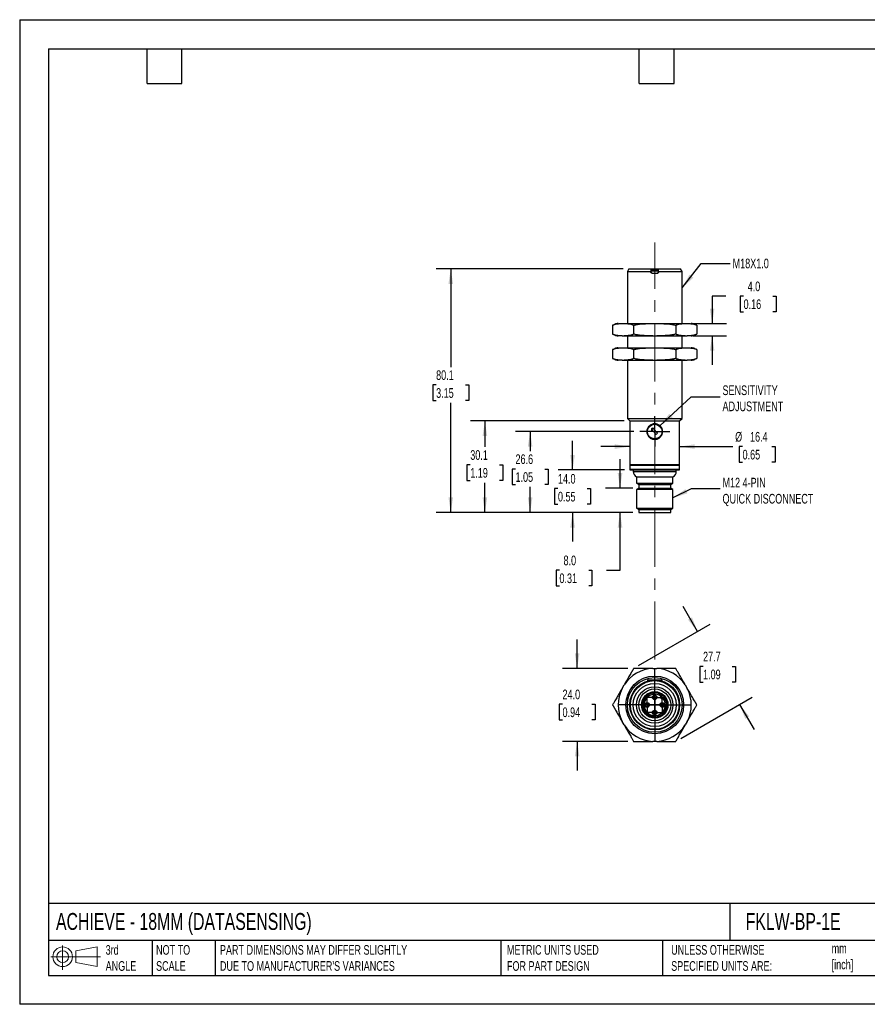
# Model space of a CAD drawing. Header units: millimetres. Extents: x 0 to 419, y 0 to 324.
# Tile 1 of 2: x 0 to 279, y 0 to 324. Entities that reach past the tile are written whole.
import ezdxf

# ---------------------------------------------------------------- set-up
doc = ezdxf.new("R2010")
doc.units = ezdxf.units.MM
doc.header["$LTSCALE"] = 1.5
doc.linetypes.add('CENTERX2', pattern=[20.32, 12.7, -2.54, 2.54, -2.54])
doc.layers.add('CENTER', color=40, linetype='CENTERX2')
doc.layers.add('DIMENSIONS', color=140, linetype='Continuous', lineweight=25)
doc.layers.add('TEXT', color=140, linetype='Continuous', lineweight=25)
doc.styles.add('SLDTEXTSTYLE0', font='TXT', dxfattribs={"width": 0.7})
doc.dimstyles.new('SLDDIMSTYLE0', dxfattribs={"dimtxt": 3.237012, "dimasz": 4.953, "dimexe": 0, "dimexo": 0.0625, "dimgap": 0.809253, "dimtad": 0, "dimtih": 1, "dimtoh": 1, "dimdec": 1, "dimrnd": 1e-09, "dimzin": 4, "dimdsep": 46, "dimtxsty": 'SLDTEXTSTYLE0', "dimsah": 1, "dimcen": 0.09, "dimadec": 0, "dimazin": 1, "dimtfac": 1, "dimtdec": 1, "dimtmove": 0, "dimatfit": 0, "dimfxl": 0, "dimfrac": 2, "dimtolj": 1, "dimtzin": 12, "dimarcsym": 0})
doc.dimstyles.new('SLDDIMSTYLE1', dxfattribs={"dimtxt": 3.237012, "dimasz": 4.953, "dimexe": 0, "dimexo": 0.0625, "dimgap": 0.809253, "dimtad": 0, "dimtih": 1, "dimtoh": 1, "dimdec": 1, "dimrnd": 1e-09, "dimzin": 12, "dimdsep": 46, "dimtxsty": 'SLDTEXTSTYLE0', "dimsah": 1, "dimcen": 0.09, "dimadec": 0, "dimazin": 3, "dimtfac": 1, "dimtdec": 1, "dimtofl": 0, "dimtmove": 0, "dimatfit": 3, "dimfxl": 0, "dimfrac": 2, "dimtolj": 1, "dimtzin": 12, "dimarcsym": 0})
doc.dimstyles.new('SLDDIMSTYLE2', dxfattribs={"dimtxt": 3.237012, "dimasz": 4.953, "dimexe": 0, "dimexo": 0.0625, "dimgap": 0.809253, "dimtad": 0, "dimtih": 1, "dimtoh": 1, "dimdec": 1, "dimrnd": 1e-09, "dimzin": 12, "dimdsep": 46, "dimtxsty": 'SLDTEXTSTYLE0', "dimsah": 1, "dimcen": 0.09, "dimadec": 0, "dimazin": 3, "dimtfac": 1, "dimtdec": 1, "dimtmove": 0, "dimatfit": 0, "dimfxl": 0, "dimfrac": 2, "dimtolj": 1, "dimtzin": 12, "dimarcsym": 0})
doc.dimstyles.new('SLDDIMSTYLE3', dxfattribs={"dimtxt": 0.18, "dimasz": 4.953, "dimexe": 0, "dimexo": 0.0625, "dimgap": 0, "dimtad": 0, "dimtih": 1, "dimtoh": 1, "dimdec": 0, "dimrnd": 1e-09, "dimzin": 0, "dimdsep": 46, "dimtxsty": 'Standard', "dimsah": 1, "dimcen": 0.09, "dimadec": 0, "dimazin": 0, "dimtfac": 4.953, "dimtdec": 0, "dimtofl": 0, "dimtmove": 0, "dimatfit": 3, "dimfxl": 0, "dimfrac": 2, "dimtolj": 1, "dimtzin": 0, "dimarcsym": 0})

# ---------------------------------------------------------------- blocks, each defined once
blk = doc.blocks.new('Block11')
at = {"color": 7, "linetype": 'Continuous', "lineweight": 18}
for p, q in [((3.88, 7.97), (3.88, 0)), ((8.22, 6.25), (15.26, 7.55)), ((15.26, 7.55), (15.26, 1.1)), ((0, 4.32), (16.31, 4.32)), ((8.22, 2.39), (8.22, 6.25)), ((8.22, 2.39), (15.26, 1.1))]:
    blk.add_line(p, q, dxfattribs=at)
for radius in [3.23, 1.93]:
    blk.add_circle((3.88, 4.32), radius, dxfattribs=at)
blk = doc.blocks.new('Block12')
at = {"color": 7, "linetype": 'Continuous'}
blk.add_blockref('Block11', (0, 0), dxfattribs=at)
blk = doc.blocks.new('_D')
at = {"layer": 'DIMENSIONS'}
for p, q in [((197.48, 169.78), (197.48, 179.3)), ((201.74, 169.78), (192.72, 169.78)), ((201.74, 161.78), (192.72, 161.78)), ((197.48, 142.77), (197.48, 161.78)), ((177.55, 142.77), (176.47, 142.77)), ((176.47, 142.77), (176.47, 137.62)), ((187.17, 142.77), (188.26, 142.77)), ((188.26, 142.77), (188.26, 137.62)), ((193.01, 142.77), (197.48, 142.77)), ((176.47, 137.62), (177.55, 137.62)), ((188.26, 137.62), (187.17, 137.62))]:
    blk.add_line(p, q, dxfattribs=at)
for points in [[(197.48, 169.78), (198.24, 174.73), (196.72, 174.73)], [(197.48, 161.78), (196.72, 156.82), (198.24, 156.82)]]:
    blk.add_solid(points, dxfattribs=at)
at = {"layer": 'DIMENSIONS', "char_height": 3.175, "attachment_point": 1, "style": 'SLDTEXTSTYLE0'}
for s, insert in [('8.0', (178.9, 147.59)), ('0.31', (177.55, 141.72))]:
    blk.add_mtext(s, dxfattribs=dict(at, insert=insert))
blk = doc.blocks.new('_D_1')
at = {"layer": 'DIMENSIONS'}
for p, q in [((181.87, 175.78), (181.87, 185.3)), ((198.99, 175.78), (177.11, 175.78)), ((177.06, 169.61), (175.97, 169.61)), ((175.97, 169.61), (175.97, 164.47)), ((186.68, 169.61), (187.77, 169.61)), ((187.77, 169.61), (187.77, 164.47)), ((175.97, 164.47), (177.06, 164.47)), ((187.77, 164.47), (186.68, 164.47)), ((201.74, 161.78), (177.11, 161.78)), ((181.87, 161.78), (181.87, 152.25))]:
    blk.add_line(p, q, dxfattribs=at)
for points in [[(181.87, 175.78), (182.63, 180.73), (181.11, 180.73)], [(181.87, 161.78), (181.11, 156.82), (182.63, 156.82)]]:
    blk.add_solid(points, dxfattribs=at)
at = {"layer": 'DIMENSIONS', "char_height": 3.175, "attachment_point": 1, "style": 'SLDTEXTSTYLE0'}
for s, insert in [('14.0', (177.06, 174.43)), ('0.55', (177.06, 168.56))]:
    blk.add_mtext(s, dxfattribs=dict(at, insert=insert))
blk = doc.blocks.new('_D_2')
at = {"layer": 'DIMENSIONS'}
for p, q in [((202.05, 188.38), (163.15, 188.38)), ((167.91, 188.38), (167.91, 181.94)), ((163.1, 176.07), (162.02, 176.07)), ((162.02, 176.07), (162.02, 170.93)), ((172.72, 176.07), (173.81, 176.07)), ((173.81, 176.07), (173.81, 170.93)), ((162.02, 170.93), (163.1, 170.93)), ((167.91, 161.78), (167.91, 170.2)), ((173.81, 170.93), (172.72, 170.93)), ((201.74, 161.78), (163.15, 161.78))]:
    blk.add_line(p, q, dxfattribs=at)
for points in [[(167.91, 188.38), (167.15, 183.42), (168.67, 183.42)], [(167.91, 161.78), (168.67, 166.73), (167.15, 166.73)]]:
    blk.add_solid(points, dxfattribs=at)
at = {"layer": 'DIMENSIONS', "char_height": 3.175, "attachment_point": 1, "style": 'SLDTEXTSTYLE0'}
for s, insert in [('26.6', (163.1, 180.89)), ('1.05', (163.1, 175.02))]:
    blk.add_mtext(s, dxfattribs=dict(at, insert=insert))
blk = doc.blocks.new('_D_3')
at = {"layer": 'DIMENSIONS'}
for p, q in [((198.79, 191.88), (148.27, 191.88)), ((153.03, 191.88), (153.03, 183.31)), ((148.22, 177.44), (147.13, 177.44)), ((147.13, 177.44), (147.13, 172.3)), ((157.84, 177.44), (158.93, 177.44)), ((158.93, 177.44), (158.93, 172.3)), ((147.13, 172.3), (148.22, 172.3)), ((158.93, 172.3), (157.84, 172.3)), ((153.03, 161.78), (153.03, 171.57)), ((201.74, 161.78), (148.27, 161.78))]:
    blk.add_line(p, q, dxfattribs=at)
for points in [[(153.03, 191.88), (152.27, 186.92), (153.79, 186.92)], [(153.03, 161.78), (153.79, 166.73), (152.27, 166.73)]]:
    blk.add_solid(points, dxfattribs=at)
at = {"layer": 'DIMENSIONS', "char_height": 3.175, "attachment_point": 1, "style": 'SLDTEXTSTYLE0'}
for s, insert in [('30.1', (148.22, 182.26)), ('1.19', (148.22, 176.39))]:
    blk.add_mtext(s, dxfattribs=dict(at, insert=insert))
blk = doc.blocks.new('_D_4')
at = {"layer": 'DIMENSIONS'}
for p, q in [((198.49, 241.88), (137.04, 241.88)), ((141.8, 241.88), (141.8, 209.58)), ((136.99, 203.71), (135.9, 203.71)), ((135.9, 203.71), (135.9, 198.57)), ((146.61, 203.71), (147.7, 203.71)), ((147.7, 203.71), (147.7, 198.57)), ((135.9, 198.57), (136.99, 198.57)), ((141.8, 161.78), (141.8, 197.84)), ((147.7, 198.57), (146.61, 198.57)), ((201.74, 161.78), (137.04, 161.78))]:
    blk.add_line(p, q, dxfattribs=at)
for points in [[(141.8, 241.88), (141.04, 236.92), (142.56, 236.92)], [(141.8, 161.78), (142.56, 166.73), (141.04, 166.73)]]:
    blk.add_solid(points, dxfattribs=at)
at = {"layer": 'DIMENSIONS', "char_height": 3.175, "attachment_point": 1, "style": 'SLDTEXTSTYLE0'}
for s, insert in [('80.1', (136.99, 208.53)), ('3.15', (136.99, 202.66))]:
    blk.add_mtext(s, dxfattribs=dict(at, insert=insert))
blk = doc.blocks.new('_D_5')
at = {"layer": 'DIMENSIONS'}
for p, q in [((232.28, 232.92), (227.78, 232.92)), ((227.78, 232.92), (227.78, 223.9)), ((238.12, 232.92), (237.03, 232.92)), ((237.03, 232.92), (237.03, 227.77)), ((247.74, 232.92), (248.83, 232.92)), ((248.83, 232.92), (248.83, 227.77)), ((237.03, 227.77), (238.12, 227.77)), ((248.83, 227.77), (247.74, 227.77)), ((221.51, 223.9), (232.54, 223.9)), ((221.51, 219.9), (232.54, 219.9)), ((227.78, 219.9), (227.78, 210.37))]:
    blk.add_line(p, q, dxfattribs=at)
for points in [[(227.78, 223.9), (228.54, 228.85), (227.02, 228.85)], [(227.78, 219.9), (227.02, 214.94), (228.54, 214.94)]]:
    blk.add_solid(points, dxfattribs=at)
at = {"layer": 'DIMENSIONS', "char_height": 3.175, "attachment_point": 1, "style": 'SLDTEXTSTYLE0'}
for s, insert in [('4.0', (239.47, 237.73)), ('0.16', (238.12, 231.87))]:
    blk.add_mtext(s, dxfattribs=dict(at, insert=insert))
blk = doc.blocks.new('_D_6')
at = {"layer": 'DIMENSIONS'}
for p, q in [((200.69, 183.44), (191.17, 183.44)), ((217.09, 183.44), (234.62, 183.44)), ((237.79, 183.44), (236.71, 183.44)), ((236.71, 183.44), (236.71, 178.3)), ((247.41, 183.44), (248.5, 183.44)), ((248.5, 183.44), (248.5, 178.3)), ((236.71, 178.3), (237.79, 178.3)), ((248.5, 178.3), (247.41, 178.3))]:
    blk.add_line(p, q, dxfattribs=at)
for points in [[(200.69, 183.44), (195.74, 184.2), (195.74, 182.68)], [(217.09, 183.44), (222.04, 182.68), (222.04, 184.2)]]:
    blk.add_solid(points, dxfattribs=at)
at = {"layer": 'DIMENSIONS', "char_height": 3.175, "attachment_point": 1, "style": 'SLDTEXTSTYLE0'}
for s, insert in [('%%c', (235.35, 188.26)), ('16.4', (240.24, 188.26)), ('0.65', (237.79, 182.39))]:
    blk.add_mtext(s, dxfattribs=dict(at, insert=insert))
blk = doc.blocks.new('SW_CENTERMARKSYMBOL_0')
at = {"layer": 'CENTER', "color": 0}
for p, q in [((0, 2.54), (0, 4.94)), ((-2.54, 0), (-4.94, 0)), ((0, 0), (-2.54, 0)), ((0, 0), (0, 2.54)), ((0, 0), (0, -2.54)), ((0, 0), (2.54, 0)), ((2.54, 0), (4.94, 0)), ((0, -2.54), (0, -4.94))]:
    blk.add_line(p, q, dxfattribs=at)
blk = doc.blocks.new('_D_7')
at = {"layer": 'DIMENSIONS'}
for p, q in [((183.37, 110.47), (183.37, 120)), ((200.06, 110.47), (178.61, 110.47)), ((178.57, 98.7), (177.48, 98.7)), ((177.48, 98.7), (177.48, 93.55)), ((188.18, 98.7), (189.27, 98.7)), ((189.27, 98.7), (189.27, 93.55)), ((177.48, 93.55), (178.57, 93.55)), ((189.27, 93.55), (188.18, 93.55)), ((200.06, 86.47), (178.61, 86.47)), ((183.37, 86.47), (183.37, 76.95))]:
    blk.add_line(p, q, dxfattribs=at)
for points in [[(183.37, 110.47), (184.14, 115.43), (182.61, 115.43)], [(183.37, 86.47), (182.61, 81.52), (184.14, 81.52)]]:
    blk.add_solid(points, dxfattribs=at)
at = {"layer": 'DIMENSIONS', "char_height": 3.175, "attachment_point": 1, "style": 'SLDTEXTSTYLE0'}
for s, insert in [('24.0', (178.57, 103.52)), ('0.94', (178.57, 97.65))]:
    blk.add_mtext(s, dxfattribs=dict(at, insert=insert))
blk = doc.blocks.new('_D_8')
at = {"layer": 'DIMENSIONS'}
for p, q in [((222.98, 122.61), (218.22, 130.85)), ((203.61, 111.42), (227.1, 124.99)), ((224.79, 111.14), (223.7, 111.14)), ((223.7, 111.14), (223.7, 106)), ((234.41, 111.14), (235.49, 111.14)), ((235.49, 111.14), (235.49, 106)), ((223.7, 106), (224.79, 106)), ((235.49, 106), (234.41, 106)), ((217.47, 87.42), (240.96, 100.99)), ((236.83, 98.61), (241.6, 90.36))]:
    blk.add_line(p, q, dxfattribs=at)
for points in [[(222.98, 122.61), (221.16, 127.28), (219.84, 126.51)], [(236.83, 98.61), (238.65, 93.94), (239.97, 94.7)]]:
    blk.add_solid(points, dxfattribs=at)
at = {"layer": 'DIMENSIONS', "char_height": 3.175, "attachment_point": 1, "style": 'SLDTEXTSTYLE0'}
for s, insert in [('27.7', (224.79, 115.96)), ('1.09', (224.79, 110.09))]:
    blk.add_mtext(s, dxfattribs=dict(at, insert=insert))
blk = doc.blocks.new('SW_CENTERMARKSYMBOL_1')
at = {"layer": 'CENTER', "color": 0}
for p, q in [((0, 5.08), (0, 12.048)), ((-5.08, 0), (-12.048, 0)), ((0, 0), (-2.54, 0)), ((0, 0), (0, 2.54)), ((0, 0), (0, -2.54)), ((0, 0), (2.54, 0)), ((5.08, 0), (12.048, 0)), ((0, -5.08), (0, -12.048))]:
    blk.add_line(p, q, dxfattribs=at)
blk = doc.blocks.new('SW_CENTERMARKSYMBOL_2')
at = {"layer": 'CENTER', "color": 0}
for p, q in [((-2.54, 0), (-3.04, 0)), ((0, 0), (-2.54, 0)), ((0, 2.54), (0, 3.04)), ((0, 0), (0, 2.54)), ((0, 0), (0, -2.54)), ((0, 0), (2.54, 0)), ((2.54, 0), (3.04, 0)), ((0, -2.54), (0, -3.04))]:
    blk.add_line(p, q, dxfattribs=at)
blk = doc.blocks.new('SW_CENTERMARKSYMBOL_3')
at = {"layer": 'CENTER', "color": 0}
for p, q in [((-2.54, 0), (-3.04, 0)), ((0, 0), (-2.54, 0)), ((0, 2.54), (0, 3.04)), ((0, 0), (0, 2.54)), ((0, 0), (0, -2.54)), ((0, 0), (2.54, 0)), ((2.54, 0), (3.04, 0)), ((0, -2.54), (0, -3.04))]:
    blk.add_line(p, q, dxfattribs=at)
blk = doc.blocks.new('SW_CENTERMARKSYMBOL_4')
at = {"layer": 'CENTER', "color": 0}
for p, q in [((-2.54, 0), (-3.04, 0)), ((0, 0), (-2.54, 0)), ((0, 2.54), (0, 3.04)), ((0, 0), (0, 2.54)), ((0, 0), (0, -2.54)), ((0, 0), (2.54, 0)), ((2.54, 0), (3.04, 0)), ((0, -2.54), (0, -3.04))]:
    blk.add_line(p, q, dxfattribs=at)
blk = doc.blocks.new('SW_CENTERMARKSYMBOL_5')
at = {"layer": 'CENTER', "color": 0}
for p, q in [((-2.54, 0), (-3.04, 0)), ((0, 0), (-2.54, 0)), ((0, 2.54), (0, 3.04)), ((0, 0), (0, 2.54)), ((0, 0), (0, -2.54)), ((0, 0), (2.54, 0)), ((2.54, 0), (3.04, 0)), ((0, -2.54), (0, -3.04))]:
    blk.add_line(p, q, dxfattribs=at)

msp = doc.modelspace()

# ---------------------------------------------------------------- linework, layer by layer
at = {"color": 7, "linetype": 'Continuous'}
for p, q in [((0, 323.85), (0, 0)), ((0, 323.85), (419.1, 323.85)), ((419.1, 0), (0, 0))]:
    msp.add_line(p, q, dxfattribs=at)
for p, q in [((200.39, 241.88), (199.89, 241.01)), ((199.89, 241.01), (199.89, 223.9)), ((199.89, 241.01), (207.59, 241.01)), ((200.39, 241.88), (207.59, 241.88)), ((207.59, 241.88), (210.19, 241.88)), ((207.59, 241.68), (207.64, 241.68)), ((207.59, 241.01), (207.59, 240.98)), ((207.64, 241.68), (210.14, 241.68)), ((207.64, 240.98), (207.64, 241.18)), ((210.14, 241.18), (207.64, 241.18)), ((208.09, 240.48), (209.69, 240.48)), ((210.14, 241.68), (210.19, 241.68)), ((210.14, 240.98), (210.14, 241.18)), ((210.19, 241.88), (217.39, 241.88)), ((210.19, 241.01), (217.89, 241.01)), ((210.19, 240.98), (210.19, 241.01)), ((217.89, 241.01), (217.39, 241.88)), ((217.89, 223.9), (217.89, 241.01)), ((198.17, 223.9), (198.82, 223.9)), ((198.82, 223.9), (208.24, 223.9)), ((208.24, 223.9), (209.54, 223.9)), ((209.54, 223.9), (218.96, 223.9)), ((218.96, 223.9), (219.61, 223.9)), ((195.03, 223.34), (195.03, 220.45)), ((195.1, 223.38), (195.04, 223.34)), ((195.04, 220.45), (195.09, 220.42)), ((201.96, 223.34), (201.96, 220.45)), ((215.82, 223.34), (215.82, 220.45)), ((222.68, 220.41), (222.74, 220.45)), ((222.75, 223.34), (222.69, 223.38)), ((222.75, 223.34), (222.75, 220.45)), ((198.17, 219.9), (198.82, 219.9)), ((198.82, 219.9), (208.24, 219.9)), ((199.89, 219.9), (199.89, 215.9)), ((208.24, 219.9), (209.54, 219.9)), ((209.54, 219.9), (218.96, 219.9)), ((217.89, 215.9), (217.89, 219.9)), ((218.96, 219.9), (219.61, 219.9)), ((195.03, 215.34), (195.03, 212.45)), ((195.1, 215.38), (195.04, 215.34)), ((198.17, 215.9), (198.82, 215.9)), ((198.82, 215.9), (208.24, 215.9)), ((201.96, 215.34), (201.96, 212.45)), ((208.24, 215.9), (209.54, 215.9)), ((209.54, 215.9), (218.96, 215.9)), ((215.82, 215.34), (215.82, 212.45)), ((218.96, 215.9), (219.61, 215.9)), ((222.75, 215.34), (222.69, 215.38)), ((222.75, 215.34), (222.75, 212.45)), ((195.04, 212.45), (195.09, 212.42)), ((198.17, 211.9), (198.82, 211.9)), ((198.82, 211.9), (208.24, 211.9)), ((199.89, 211.9), (199.89, 192.68)), ((208.24, 211.9), (209.54, 211.9)), ((209.54, 211.9), (218.96, 211.9)), ((217.89, 192.68), (217.89, 211.9)), ((218.96, 211.9), (219.61, 211.9)), ((222.68, 212.41), (222.74, 212.45)), ((199.89, 192.68), (200.69, 191.88)), ((199.89, 192.68), (208.89, 192.68)), ((200.69, 191.88), (200.69, 177.58)), ((200.69, 191.88), (208.89, 191.88)), ((208.89, 192.68), (217.89, 192.68)), ((208.89, 191.88), (217.09, 191.88)), ((217.09, 191.88), (217.89, 192.68)), ((217.09, 177.58), (217.09, 191.88)), ((207.85, 189.24), (207.83, 188.4)), ((207.83, 188.4), (208.15, 188.71)), ((207.95, 188.93), (208.38, 189.34)), ((208.15, 188.71), (207.95, 188.93)), ((208.91, 189.44), (208.08, 189.46)), ((209.4, 187.41), (208.15, 188.71)), ((208.38, 189.34), (208.59, 189.13)), ((208.59, 189.13), (208.91, 189.44)), ((208.59, 189.13), (209.83, 187.83)), ((209.83, 187.83), (209.4, 187.41)), ((200.69, 177.58), (200.89, 177.38)), ((200.69, 177.58), (208.89, 177.58)), ((200.69, 177.38), (200.69, 175.98)), ((200.69, 177.38), (217.09, 177.38)), ((200.69, 175.98), (217.09, 175.98)), ((200.89, 175.78), (216.89, 175.78)), ((201.79, 175.78), (201.79, 175.26)), ((201.79, 175.26), (215.99, 175.26)), ((208.89, 177.58), (217.09, 177.58)), ((215.99, 175.26), (215.99, 175.78)), ((216.89, 177.38), (217.09, 177.58)), ((217.09, 175.98), (217.09, 177.38)), ((202.89, 173.47), (202.89, 171.41)), ((202.89, 173.47), (214.89, 173.47)), ((214.89, 171.41), (214.89, 173.47)), ((202.89, 171.41), (203.64, 170.98)), ((202.89, 171.41), (214.89, 171.41)), ((203.64, 169.78), (202.89, 169.34)), ((202.89, 169.34), (202.89, 163.21)), ((214.89, 169.34), (202.89, 169.34)), ((203.64, 170.98), (203.64, 169.78)), ((203.64, 170.98), (214.14, 170.98)), ((203.64, 169.78), (214.14, 169.78)), ((214.14, 170.98), (214.89, 171.41)), ((214.14, 169.78), (214.14, 170.98)), ((214.89, 169.34), (214.14, 169.78)), ((214.89, 163.21), (214.89, 169.34)), ((202.89, 163.21), (203.64, 162.78)), ((202.89, 163.21), (214.89, 163.21)), ((203.64, 162.78), (203.64, 161.78)), ((203.64, 162.78), (214.14, 162.78)), ((214.14, 162.78), (214.89, 163.21)), ((214.14, 161.78), (214.14, 162.78)), ((203.64, 161.78), (214.14, 161.78)), ((208.24, 110.47), (209.54, 110.47)), ((198.17, 103.91), (198.82, 105.04)), ((206.49, 106.67), (206.49, 106.31)), ((211.29, 106.67), (206.49, 106.67)), ((207.83, 106.72), (207.83, 106.67)), ((207.83, 106.72), (208.15, 106.72)), ((208.15, 106.72), (208.15, 106.67)), ((208.15, 106.72), (208.38, 106.72)), ((208.38, 106.67), (208.38, 106.72)), ((208.38, 106.72), (208.59, 106.72)), ((208.59, 106.72), (208.59, 106.67)), ((208.59, 106.72), (208.91, 106.72)), ((208.91, 106.72), (208.91, 106.67)), ((211.29, 106.31), (211.29, 106.67)), ((218.96, 105.04), (219.61, 103.91)), ((210.98, 101.41), (211.37, 101.8)), ((212.22, 100.95), (211.82, 100.56)), ((198.82, 91.91), (198.17, 93.04)), ((219.61, 93.04), (218.96, 91.91)), ((209.54, 86.47), (208.24, 86.47))]:
    msp.add_line(p, q)
for centre, radius in [((208.89, 188.38), 2.4), ((208.89, 98.47), 9.51), ((208.89, 98.47), 9), ((208.89, 98.47), 8.2), ((208.89, 98.47), 8), ((208.89, 98.47), 7.1), ((208.89, 98.47), 6), ((208.89, 98.47), 5.25), ((208.89, 98.47), 4.35), ((208.89, 98.47), 4.15), ((208.89, 100.97), 0.75), ((208.89, 100.97), 0.5), ((206.39, 98.47), 0.75), ((206.39, 98.47), 0.5), ((211.39, 98.47), 0.75), ((211.39, 98.47), 0.5), ((208.89, 95.97), 0.75), ((208.89, 95.97), 0.5)]:
    msp.add_circle(centre, radius)
for centre, radius, start, end in [((196.95, 220.32), 3.58, 91.2478, 109.9221), ((220.83, 220.32), 3.58, 69.944, 88.7522), ((196.95, 223.47), 3.58, 249.944, 268.7522), ((220.83, 223.47), 3.58, 271.2478, 289.9221), ((196.95, 212.32), 3.58, 91.2478, 109.9221), ((220.83, 212.32), 3.58, 69.944, 88.7522), ((196.95, 215.47), 3.58, 249.944, 268.7522), ((220.83, 215.47), 3.58, 271.2478, 289.9221), ((208.89, 188.38), 1.35, 126.9949, 140.5611), ((200.89, 175.98), 0.2, 180, 270), ((203.79, 175.26), 2, 180, 243.2563), ((213.99, 175.26), 2, 296.7437, 0), ((216.89, 175.98), 0.2, 270, 0), ((208.89, 98.47), 12.02, 93.1112, 146.8888), ((208.89, 98.47), 12.02, 33.1112, 86.8888), ((208.89, 98.47), 12.02, 153.1112, 206.8888), ((208.89, 98.47), 12.02, 333.1112, 26.8888), ((208.89, 98.47), 3.95, 53.737, 36.263), ((208.89, 98.47), 3.53, 54.7213, 35.2787), ((208.89, 98.47), 3.5, 54.7305, 35.2695), ((211.4, 100.98), 0.6, 135, 315), ((208.89, 98.47), 12.02, 213.1112, 266.8888), ((208.89, 98.47), 12.02, 273.1112, 326.8888)]:
    msp.add_arc(centre, radius, start, end)
for points in [[(207.59, 241.88), (207.59, 241.59), (207.59, 241.3), (207.59, 241.01)], [(207.64, 241.68), (207.64, 241.51), (207.64, 241.34), (207.64, 241.18)], [(210.14, 241.18), (210.14, 241.34), (210.14, 241.51), (210.14, 241.68)], [(210.19, 241.01), (210.19, 241.3), (210.19, 241.59), (210.19, 241.88)]]:
    msp.add_open_spline(points, degree=3)
for points, knots in [([(208.09, 240.48), (208.07, 240.48), (208.02, 240.48), (207.96, 240.49), (207.89, 240.52), (207.81, 240.56), (207.73, 240.62), (207.67, 240.7), (207.63, 240.78), (207.6, 240.88), (207.59, 240.94), (207.59, 240.98)], [0, 0, 0, 0, 0.083186, 0.166168, 0.250381, 0.375723, 0.499961, 0.624084, 0.749052, 0.873963, 1, 1, 1, 1]), ([(207.64, 240.98), (207.64, 240.96), (207.64, 240.91), (207.66, 240.85), (207.68, 240.77), (207.72, 240.7), (207.78, 240.62), (207.86, 240.56), (207.95, 240.51), (208.04, 240.48), (208.11, 240.48), (208.14, 240.48)], [0, 0, 0, 0, 0.084354, 0.167552, 0.25102, 0.375813, 0.499834, 0.623948, 0.749504, 0.875413, 1, 1, 1, 1]), ([(209.64, 240.48), (209.66, 240.48), (209.71, 240.48), (209.77, 240.49), (209.84, 240.52), (209.92, 240.56), (210, 240.62), (210.06, 240.7), (210.1, 240.78), (210.13, 240.88), (210.14, 240.94), (210.14, 240.98)], [0, 0, 0, 0, 0.0831818, 0.1661612, 0.2503713, 0.3757146, 0.4999612, 0.6240974, 0.7490651, 0.8739758, 1, 1, 1, 1]), ([(210.19, 240.98), (210.19, 240.96), (210.19, 240.91), (210.17, 240.85), (210.15, 240.77), (210.11, 240.7), (210.05, 240.62), (209.97, 240.56), (209.88, 240.51), (209.79, 240.48), (209.72, 240.48), (209.69, 240.48)], [0, 0, 0, 0, 0.084365, 0.167567, 0.25103, 0.375822, 0.499834, 0.623944, 0.749499, 0.875407, 1, 1, 1, 1]), ([(195.03, 223.34), (195.07, 223.37), (195.16, 223.42), (195.28, 223.48), (195.41, 223.54), (195.54, 223.6), (195.67, 223.65), (195.89, 223.71), (196.2, 223.79), (196.59, 223.84), (196.98, 223.87), (197.51, 223.9), (197.91, 223.9), (198.17, 223.9)], [0, 0, 0, 0, 0.040694, 0.081787, 0.123293, 0.165226, 0.207601, 0.25043, 0.374145, 0.499594, 0.624444, 0.749655, 1, 1, 1, 1]), ([(198.82, 223.9), (199.09, 223.9), (199.48, 223.9), (200.01, 223.87), (200.4, 223.84), (200.8, 223.79), (201.15, 223.71), (201.45, 223.6), (201.71, 223.49), (201.88, 223.39), (201.96, 223.34)], [0, 0, 0, 0, 0.249858, 0.374748, 0.499299, 0.624724, 0.748439, 0.834032, 0.917848, 1, 1, 1, 1]), ([(201.96, 223.34), (202.04, 223.37), (202.21, 223.42), (202.46, 223.48), (202.71, 223.54), (202.97, 223.6), (203.23, 223.64), (203.67, 223.71), (204.28, 223.79), (205.07, 223.84), (205.87, 223.87), (206.92, 223.9), (207.71, 223.9), (208.24, 223.9)], [0, 0, 0, 0, 0.040542, 0.08148, 0.122829, 0.164602, 0.206813, 0.249476, 0.373818, 0.499914, 0.624736, 0.749916, 1, 1, 1, 1]), ([(209.54, 223.9), (210.07, 223.9), (210.86, 223.9), (211.91, 223.87), (212.7, 223.84), (213.49, 223.79), (214.19, 223.71), (214.8, 223.6), (215.32, 223.49), (215.65, 223.39), (215.82, 223.34)], [0, 0, 0, 0, 0.249911, 0.374819, 0.499388, 0.624811, 0.748523, 0.834087, 0.917875, 1, 1, 1, 1]), ([(215.82, 223.34), (215.86, 223.37), (215.94, 223.42), (216.07, 223.48), (216.2, 223.54), (216.32, 223.6), (216.46, 223.65), (216.67, 223.71), (216.98, 223.79), (217.37, 223.84), (217.77, 223.87), (218.3, 223.9), (218.69, 223.9), (218.96, 223.9)], [0, 0, 0, 0, 0.040694, 0.081787, 0.123293, 0.165226, 0.207601, 0.25043, 0.374145, 0.499594, 0.624444, 0.749655, 1, 1, 1, 1]), ([(219.61, 223.9), (219.87, 223.9), (220.27, 223.9), (220.79, 223.87), (221.19, 223.84), (221.58, 223.79), (221.93, 223.71), (222.24, 223.6), (222.5, 223.49), (222.66, 223.39), (222.75, 223.34)], [0, 0, 0, 0, 0.249858, 0.374748, 0.499299, 0.624724, 0.748439, 0.834032, 0.917848, 1, 1, 1, 1]), ([(198.17, 219.9), (197.91, 219.9), (197.51, 219.9), (196.99, 219.92), (196.59, 219.95), (196.2, 220.01), (195.85, 220.09), (195.54, 220.19), (195.28, 220.31), (195.12, 220.4), (195.03, 220.45)], [0, 0, 0, 0, 0.249858, 0.374748, 0.499299, 0.624724, 0.748439, 0.834032, 0.917848, 1, 1, 1, 1]), ([(201.96, 220.45), (201.92, 220.43), (201.84, 220.38), (201.71, 220.31), (201.59, 220.25), (201.46, 220.2), (201.32, 220.15), (201.11, 220.08), (200.8, 220.01), (200.41, 219.95), (200.01, 219.92), (199.48, 219.9), (199.09, 219.9), (198.82, 219.9)], [0, 0, 0, 0, 0.040694, 0.081787, 0.123293, 0.165226, 0.207601, 0.25043, 0.374145, 0.499594, 0.624444, 0.749655, 1, 1, 1, 1]), ([(208.24, 219.9), (207.71, 219.9), (206.92, 219.9), (205.87, 219.92), (205.08, 219.95), (204.29, 220.01), (203.59, 220.09), (202.98, 220.19), (202.46, 220.31), (202.13, 220.4), (201.96, 220.45)], [0, 0, 0, 0, 0.249911, 0.374819, 0.499388, 0.624811, 0.748523, 0.834087, 0.917875, 1, 1, 1, 1]), ([(215.82, 220.45), (215.74, 220.43), (215.57, 220.38), (215.32, 220.31), (215.07, 220.25), (214.81, 220.2), (214.55, 220.15), (214.11, 220.08), (213.5, 220.01), (212.71, 219.95), (211.91, 219.92), (210.86, 219.9), (210.07, 219.9), (209.54, 219.9)], [0, 0, 0, 0, 0.040542, 0.08148, 0.122829, 0.164602, 0.206813, 0.249476, 0.373818, 0.499914, 0.624736, 0.749916, 1, 1, 1, 1]), ([(218.96, 219.9), (218.69, 219.9), (218.3, 219.9), (217.77, 219.92), (217.38, 219.95), (216.98, 220.01), (216.63, 220.09), (216.33, 220.19), (216.07, 220.31), (215.9, 220.4), (215.82, 220.45)], [0, 0, 0, 0, 0.249858, 0.374748, 0.4992988, 0.6247243, 0.7484395, 0.8340325, 0.9178484, 1, 1, 1, 1]), ([(222.75, 220.45), (222.71, 220.43), (222.62, 220.38), (222.5, 220.31), (222.37, 220.25), (222.24, 220.2), (222.11, 220.15), (221.89, 220.08), (221.58, 220.01), (221.19, 219.95), (220.8, 219.92), (220.27, 219.9), (219.87, 219.9), (219.61, 219.9)], [0, 0, 0, 0, 0.040694, 0.081787, 0.123293, 0.165226, 0.207601, 0.25043, 0.374145, 0.499594, 0.624444, 0.749655, 1, 1, 1, 1]), ([(195.03, 215.34), (195.07, 215.37), (195.16, 215.42), (195.28, 215.48), (195.41, 215.54), (195.54, 215.6), (195.67, 215.65), (195.89, 215.71), (196.2, 215.79), (196.59, 215.84), (196.98, 215.87), (197.51, 215.9), (197.91, 215.9), (198.17, 215.9)], [0, 0, 0, 0, 0.040694, 0.081787, 0.123293, 0.165226, 0.207601, 0.25043, 0.374145, 0.499594, 0.624444, 0.749655, 1, 1, 1, 1]), ([(198.82, 215.9), (199.09, 215.9), (199.48, 215.9), (200.01, 215.87), (200.4, 215.84), (200.8, 215.79), (201.15, 215.71), (201.45, 215.6), (201.71, 215.49), (201.88, 215.39), (201.96, 215.34)], [0, 0, 0, 0, 0.249858, 0.374748, 0.499299, 0.624724, 0.748439, 0.834032, 0.917848, 1, 1, 1, 1]), ([(201.96, 215.34), (202.04, 215.37), (202.21, 215.42), (202.46, 215.48), (202.71, 215.54), (202.97, 215.6), (203.23, 215.64), (203.67, 215.71), (204.28, 215.79), (205.07, 215.84), (205.87, 215.87), (206.92, 215.9), (207.71, 215.9), (208.24, 215.9)], [0, 0, 0, 0, 0.040542, 0.08148, 0.122829, 0.164602, 0.206813, 0.249476, 0.373818, 0.499914, 0.624736, 0.749916, 1, 1, 1, 1]), ([(209.54, 215.9), (210.07, 215.9), (210.86, 215.9), (211.91, 215.87), (212.7, 215.84), (213.49, 215.79), (214.19, 215.71), (214.8, 215.6), (215.32, 215.49), (215.65, 215.39), (215.82, 215.34)], [0, 0, 0, 0, 0.249911, 0.374819, 0.499388, 0.624811, 0.748523, 0.834087, 0.917875, 1, 1, 1, 1]), ([(215.82, 215.34), (215.86, 215.37), (215.94, 215.42), (216.07, 215.48), (216.2, 215.54), (216.32, 215.6), (216.46, 215.65), (216.67, 215.71), (216.98, 215.79), (217.37, 215.84), (217.77, 215.87), (218.3, 215.9), (218.69, 215.9), (218.96, 215.9)], [0, 0, 0, 0, 0.040694, 0.081787, 0.123293, 0.165226, 0.207601, 0.25043, 0.374145, 0.499594, 0.624444, 0.749655, 1, 1, 1, 1]), ([(219.61, 215.9), (219.87, 215.9), (220.27, 215.9), (220.79, 215.87), (221.19, 215.84), (221.58, 215.79), (221.93, 215.71), (222.24, 215.6), (222.5, 215.49), (222.66, 215.39), (222.75, 215.34)], [0, 0, 0, 0, 0.249858, 0.374748, 0.499299, 0.624724, 0.748439, 0.834032, 0.917848, 1, 1, 1, 1]), ([(198.17, 211.9), (197.91, 211.9), (197.51, 211.9), (196.99, 211.92), (196.59, 211.95), (196.2, 212.01), (195.85, 212.09), (195.54, 212.19), (195.28, 212.31), (195.12, 212.4), (195.03, 212.45)], [0, 0, 0, 0, 0.249858, 0.374748, 0.499299, 0.624724, 0.748439, 0.834032, 0.917848, 1, 1, 1, 1]), ([(201.96, 212.45), (201.92, 212.43), (201.84, 212.38), (201.71, 212.31), (201.59, 212.25), (201.46, 212.2), (201.32, 212.15), (201.11, 212.08), (200.8, 212.01), (200.41, 211.95), (200.01, 211.92), (199.48, 211.9), (199.09, 211.9), (198.82, 211.9)], [0, 0, 0, 0, 0.040694, 0.081787, 0.123293, 0.165226, 0.207601, 0.25043, 0.374145, 0.499594, 0.624444, 0.749655, 1, 1, 1, 1]), ([(208.24, 211.9), (207.71, 211.9), (206.92, 211.9), (205.87, 211.92), (205.08, 211.95), (204.29, 212.01), (203.59, 212.09), (202.98, 212.19), (202.46, 212.31), (202.13, 212.4), (201.96, 212.45)], [0, 0, 0, 0, 0.249911, 0.374819, 0.499388, 0.624811, 0.748523, 0.834087, 0.917875, 1, 1, 1, 1]), ([(215.82, 212.45), (215.74, 212.43), (215.57, 212.38), (215.32, 212.31), (215.07, 212.25), (214.81, 212.2), (214.55, 212.15), (214.11, 212.08), (213.5, 212.01), (212.71, 211.95), (211.91, 211.92), (210.86, 211.9), (210.07, 211.9), (209.54, 211.9)], [0, 0, 0, 0, 0.040542, 0.08148, 0.122829, 0.164602, 0.206813, 0.249476, 0.373818, 0.499914, 0.624736, 0.749916, 1, 1, 1, 1]), ([(218.96, 211.9), (218.69, 211.9), (218.3, 211.9), (217.77, 211.92), (217.38, 211.95), (216.98, 212.01), (216.63, 212.09), (216.33, 212.19), (216.07, 212.31), (215.9, 212.4), (215.82, 212.45)], [0, 0, 0, 0, 0.249858, 0.374748, 0.499299, 0.624724, 0.748439, 0.834032, 0.917848, 1, 1, 1, 1]), ([(222.75, 212.45), (222.71, 212.43), (222.62, 212.38), (222.5, 212.31), (222.37, 212.25), (222.24, 212.2), (222.11, 212.15), (221.89, 212.08), (221.58, 212.01), (221.19, 211.95), (220.8, 211.92), (220.27, 211.9), (219.87, 211.9), (219.61, 211.9)], [0, 0, 0, 0, 0.040694, 0.081787, 0.123293, 0.165226, 0.207601, 0.25043, 0.374145, 0.499594, 0.624444, 0.749655, 1, 1, 1, 1]), ([(208.89, 185.83), (208.72, 185.83), (208.38, 185.86), (207.89, 186.01), (207.44, 186.24), (207.04, 186.55), (206.71, 186.94), (206.47, 187.38), (206.31, 187.87), (206.26, 188.38), (206.31, 188.89), (206.47, 189.37), (206.71, 189.82), (207.04, 190.2), (207.44, 190.52), (207.89, 190.75), (208.38, 190.9), (208.72, 190.93), (209.06, 190.93), (209.4, 190.9), (209.89, 190.75), (210.34, 190.52), (210.74, 190.2), (211.07, 189.82), (211.31, 189.37), (211.47, 188.89), (211.52, 188.38), (211.47, 187.87), (211.31, 187.38), (211.07, 186.94), (210.74, 186.55), (210.34, 186.24), (209.89, 186.01), (209.4, 185.86), (209.06, 185.83), (208.89, 185.83)], [0, 0, 0, 0, 0.0310305, 0.0625017, 0.093941, 0.1250033, 0.1562953, 0.1875021, 0.2190807, 0.2499991, 0.2808541, 0.3124976, 0.3437158, 0.3749963, 0.4060592, 0.4374978, 0.4689282, 0.4999999, 0.5000038, 0.531077, 0.5625155, 0.5939442, 0.6250149, 0.6562932, 0.687512, 0.7191, 0.7500076, 0.7808746, 0.8125037, 0.8437098, 0.8750002, 0.9060469, 0.9374999, 0.9689657, 1, 1, 1, 1]), ([(201.96, 110.47), (201.92, 110.4), (201.84, 110.26), (201.71, 110.04), (201.59, 109.82), (201.46, 109.59), (201.32, 109.37), (201.11, 108.99), (200.8, 108.46), (200.41, 107.78), (200.01, 107.09), (199.48, 106.18), (199.09, 105.49), (198.82, 105.04)], [0, 0, 0, 0, 0.040694, 0.081787, 0.123293, 0.165226, 0.207601, 0.25043, 0.374145, 0.499594, 0.624444, 0.749655, 1, 1, 1, 1]), ([(208.24, 110.47), (207.71, 110.47), (206.92, 110.47), (205.87, 110.47), (205.08, 110.47), (204.29, 110.47), (203.59, 110.47), (202.98, 110.47), (202.46, 110.47), (202.13, 110.47), (201.96, 110.47)], [0, 0, 0, 0, 0.249911, 0.374819, 0.499388, 0.624811, 0.748523, 0.834087, 0.917875, 1, 1, 1, 1]), ([(215.82, 110.47), (215.74, 110.47), (215.57, 110.47), (215.32, 110.47), (215.07, 110.47), (214.81, 110.47), (214.55, 110.47), (214.11, 110.47), (213.5, 110.47), (212.71, 110.47), (211.91, 110.47), (210.86, 110.47), (210.07, 110.47), (209.54, 110.47)], [0, 0, 0, 0, 0.040542, 0.08148, 0.122829, 0.164602, 0.206813, 0.249476, 0.373818, 0.499914, 0.624736, 0.749916, 1, 1, 1, 1]), ([(218.96, 105.04), (218.69, 105.49), (218.3, 106.18), (217.77, 107.09), (217.38, 107.77), (216.98, 108.45), (216.63, 109.06), (216.33, 109.59), (216.07, 110.04), (215.9, 110.33), (215.82, 110.47)], [0, 0, 0, 0, 0.249858, 0.374748, 0.499299, 0.624724, 0.748439, 0.834032, 0.917848, 1, 1, 1, 1]), ([(198.17, 103.91), (197.91, 103.45), (197.51, 102.77), (196.99, 101.86), (196.59, 101.17), (196.2, 100.49), (195.85, 99.88), (195.54, 99.36), (195.28, 98.91), (195.12, 98.62), (195.03, 98.47)], [0, 0, 0, 0, 0.249858, 0.374748, 0.499299, 0.624724, 0.748439, 0.834032, 0.917848, 1, 1, 1, 1]), ([(222.75, 98.47), (222.71, 98.54), (222.62, 98.69), (222.5, 98.9), (222.37, 99.12), (222.24, 99.35), (222.11, 99.58), (221.89, 99.96), (221.58, 100.48), (221.19, 101.17), (220.8, 101.85), (220.27, 102.76), (219.87, 103.45), (219.61, 103.91)], [0, 0, 0, 0, 0.040694, 0.081787, 0.123293, 0.165226, 0.207601, 0.25043, 0.374145, 0.499594, 0.624444, 0.749655, 1, 1, 1, 1]), ([(195.03, 98.47), (195.07, 98.4), (195.16, 98.26), (195.28, 98.04), (195.41, 97.82), (195.54, 97.59), (195.67, 97.37), (195.89, 96.99), (196.2, 96.46), (196.59, 95.78), (196.98, 95.09), (197.51, 94.18), (197.91, 93.49), (198.17, 93.04)], [0, 0, 0, 0, 0.040694, 0.081787, 0.123293, 0.165226, 0.207601, 0.25043, 0.374145, 0.499594, 0.624444, 0.749655, 1, 1, 1, 1]), ([(219.61, 93.04), (219.87, 93.49), (220.27, 94.18), (220.79, 95.09), (221.19, 95.77), (221.58, 96.45), (221.93, 97.06), (222.24, 97.59), (222.5, 98.04), (222.66, 98.33), (222.75, 98.47)], [0, 0, 0, 0, 0.249858, 0.374748, 0.499299, 0.624724, 0.748439, 0.834032, 0.917848, 1, 1, 1, 1]), ([(198.82, 91.91), (199.09, 91.45), (199.48, 90.77), (200.01, 89.86), (200.4, 89.17), (200.8, 88.49), (201.15, 87.88), (201.45, 87.36), (201.71, 86.91), (201.88, 86.62), (201.96, 86.47)], [0, 0, 0, 0, 0.249858, 0.374748, 0.499299, 0.624724, 0.748439, 0.834032, 0.917848, 1, 1, 1, 1]), ([(215.82, 86.47), (215.86, 86.54), (215.94, 86.69), (216.07, 86.9), (216.2, 87.12), (216.32, 87.35), (216.46, 87.58), (216.67, 87.95), (216.98, 88.48), (217.37, 89.17), (217.77, 89.85), (218.3, 90.76), (218.69, 91.45), (218.96, 91.91)], [0, 0, 0, 0, 0.040694, 0.081787, 0.123293, 0.165226, 0.207601, 0.25043, 0.374145, 0.499594, 0.624444, 0.749655, 1, 1, 1, 1]), ([(201.96, 86.47), (202.04, 86.47), (202.21, 86.47), (202.46, 86.47), (202.71, 86.47), (202.97, 86.47), (203.23, 86.47), (203.67, 86.47), (204.28, 86.47), (205.07, 86.47), (205.87, 86.47), (206.92, 86.47), (207.71, 86.47), (208.24, 86.47)], [0, 0, 0, 0, 0.0405417, 0.0814798, 0.1228286, 0.1646018, 0.206813, 0.249476, 0.3738178, 0.4999145, 0.6247358, 0.7499156, 1, 1, 1, 1]), ([(209.54, 86.47), (210.07, 86.47), (210.86, 86.47), (211.91, 86.47), (212.7, 86.47), (213.49, 86.47), (214.19, 86.47), (214.8, 86.47), (215.32, 86.47), (215.65, 86.47), (215.82, 86.47)], [0, 0, 0, 0, 0.249911, 0.374819, 0.499388, 0.624811, 0.748523, 0.834087, 0.917875, 1, 1, 1, 1])]:
    msp.add_open_spline(points, degree=3, knots=knots)
at = {"layer": 'CENTER', "linetype": 'CENTERX2', "lineweight": 18}
msp.add_line((208.89, 113.44), (208.89, 250.54), dxfattribs=at)
at = {"layer": 'DIMENSIONS', "flags": 128}
msp.add_lwpolyline([(230.39, 169.52), (220.87, 169.52), (214.89, 166.56)], dxfattribs=at)
at = {"layer": 'DIMENSIONS'}
msp.add_solid([(214.89, 166.56), (219.67, 168.08), (218.99, 169.44)], dxfattribs=at)
at = {"layer": 'TEXT'}
for p, q in [((9.52, 314.32), (409.57, 314.32)), ((9.52, 314.32), (9.52, 9.52)), ((41.91, 302.89), (41.91, 314.32)), ((53.34, 302.89), (53.34, 314.32)), ((203.83, 302.89), (203.83, 314.32)), ((215.26, 302.89), (215.26, 314.32)), ((41.91, 302.89), (53.34, 302.89)), ((203.83, 302.89), (215.26, 302.89)), ((409.57, 33.19), (9.52, 33.19)), ((233.64, 33.19), (233.64, 20.95)), ((409.57, 20.95), (9.52, 20.95)), ((43.57, 20.95), (43.57, 9.52)), ((64.26, 20.95), (64.26, 9.52)), ((158.23, 20.95), (158.23, 9.52)), ((211.5, 20.95), (211.5, 9.52)), ((9.52, 9.52), (409.57, 9.52))]:
    msp.add_line(p, q, dxfattribs=at)

# ---------------------------------------------------------------- block references
at = {"layer": 'CENTER'}
for name, p in [('SW_CENTERMARKSYMBOL_0', (208.89, 188.38)), ('SW_CENTERMARKSYMBOL_1', (208.89, 98.47)), ('SW_CENTERMARKSYMBOL_3', (208.89, 100.97)), ('SW_CENTERMARKSYMBOL_4', (206.39, 98.47)), ('SW_CENTERMARKSYMBOL_5', (211.39, 98.47)), ('SW_CENTERMARKSYMBOL_2', (208.89, 95.97))]:
    msp.add_blockref(name, p, dxfattribs=at)
at = {"layer": 'TEXT'}
msp.add_blockref('Block12', (10.26, 11.33), dxfattribs=at)

# ---------------------------------------------------------------- texts
at = {"layer": 'DIMENSIONS', "char_height": 3.175, "attachment_point": 1, "style": 'SLDTEXTSTYLE0'}
for s, insert in [('M18X1.0', (234.53, 245.27)), ('SENSITIVITY^JADJUSTMENT', (231.19, 203.56)), ('M12 4-PIN^JQUICK DISCONNECT', (231.19, 173.18))]:
    msp.add_mtext(s, dxfattribs=dict(at, insert=insert))
at = {"layer": 'TEXT', "attachment_point": 1, "style": 'SLDTEXTSTYLE0'}
for s, insert, char_height in [('ACHIEVE - 18MM (DATASENSING)', (11.95, 30.04), 5.5562), ('FKLW-BP-1E', (238.81, 30.04), 5.556), ('3rd^JANGLE', (28.28, 19.49), 3.175), ('NOT TO^JSCALE', (44.86, 19.49), 3.175), ("PART DIMENSIONS MAY DIFFER SLIGHTLY ^JDUE TO MANUFACTURER'S VARIANCES", (65.87, 19.49), 3.175), ('METRIC UNITS USED ^JFOR PART DESIGN', (160.28, 19.49), 3.175), ('UNLESS OTHERWISE ^JSPECIFIED UNITS ARE:', (214.3, 19.49), 3.175), ('mm^J[inch]', (267.1, 19.99), 3.175)]:
    msp.add_mtext(s, dxfattribs=dict(at, insert=insert, char_height=char_height))

# ---------------------------------------------------------------- dimensions: what is measured, and where the dimension line sits
at = {"layer": 'DIMENSIONS'}
for base, p1, p2, angle, dimstyle, picture, middle in [((141.8, 241.88), (203.64, 161.78), (200.39, 241.88), 90, 'SLDDIMSTYLE1', '_D_4', (141.8, 203.71)), ((227.78, 223.9), (219.61, 219.9), (219.61, 223.9), 90, 'SLDDIMSTYLE0', '_D_5', (227.78, 232.92)), ((153.03, 191.88), (203.64, 161.78), (200.69, 191.88), 90, 'SLDDIMSTYLE1', '_D_3', (153.03, 177.44)), ((167.91, 188.38), (203.64, 161.78), (203.95, 188.38), 90, 'SLDDIMSTYLE1', '_D_2', (167.91, 176.07)), ((181.87, 175.78), (203.64, 161.78), (200.89, 175.78), 90, 'SLDDIMSTYLE0', '_D_1', (181.87, 169.61)), ((197.48, 169.78), (203.64, 161.78), (203.64, 169.78), 90, 'SLDDIMSTYLE0', '_D', (197.48, 142.77)), ((236.83, 98.61), (201.96, 110.47), (215.82, 86.47), 300, 'SLDDIMSTYLE2', '_D_8', (229.6, 111.14)), ((183.37, 86.47), (201.96, 110.47), (201.96, 86.47), 90, 'SLDDIMSTYLE0', '_D_7', (183.37, 98.7))]:
    dim = msp.add_linear_dim(base=base, p1=p1, p2=p2, angle=angle, dimstyle=dimstyle, dxfattribs=at)
    dim.commit()
    dim.dimension.update_dxf_attribs({"geometry": picture, "text_midpoint": middle, "dimtype": 160})
dim = msp.add_linear_dim(base=(217.09, 183.44), p1=(200.69, 177.58), p2=(217.09, 177.58), text='%%c<>', dimstyle='SLDDIMSTYLE2', dxfattribs=at)
dim.commit()
dim.dimension.update_dxf_attribs({"geometry": '_D_6', "text_midpoint": (242.6, 183.44), "dimtype": 160})

# ---------------------------------------------------------------- leaders
for points in [[(217.89, 235.62), (224.22, 243.61), (233.74, 243.61)], [(210.62, 190.29), (220.87, 199.8), (230.39, 199.8)]]:
    msp.add_leader(points, dimstyle='SLDDIMSTYLE3', dxfattribs=at)

doc.saveas('drawing.dxf')
